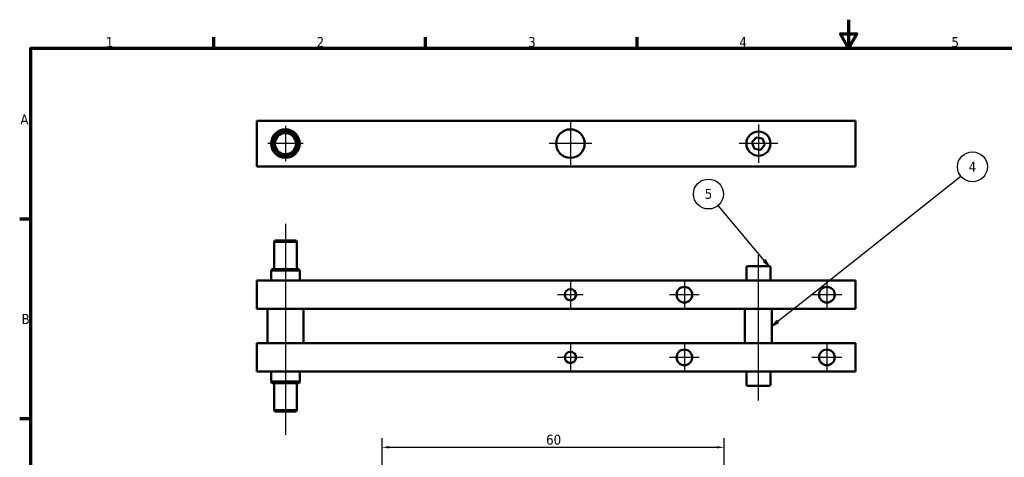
# Model space of a CAD drawing. Header units: millimetres. Extents: x 0 to 594, y 0 to 420.
# Tile 3 of 4: x 6 to 352, y 266 to 420. Entities that reach past the tile are written whole.
import ezdxf

# ---------------------------------------------------------------- set-up
doc = ezdxf.new("R2010")
doc.units = ezdxf.units.MM
for name, color, linetype, lineweight in [('Borda (ISO)', 7, 'Continuous', 70), ('Dimensão (ISO)', 7, 'Continuous', 25), ('Linha de centro (ISO)', 7, 'Continuous', 25), ('Marca de centro (ISO)', 7, 'Continuous', 25), ('Símbolo (ISO)', 7, 'Continuous', 25), ('Visível (ISO)', 7, 'Continuous', 50)]:
    doc.layers.add(name, color=color, linetype=linetype, lineweight=lineweight)
doc.styles.add('Texto da nota (ISO)', font='tahoma.ttf')
doc.dimstyles.new('Padrão (ISO)', dxfattribs={"dimtxt": 3.5, "dimasz": 2.5, "dimexe": 3.175, "dimexo": 0, "dimgap": 0.762, "dimtad": 1, "dimrnd": 1e-08, "dimzin": 0, "dimtxsty": 'Texto da nota (ISO)', "dimcen": 0.09, "dimdle": 10, "dimclrd": 256, "dimclre": 256, "dimclrt": 256, "dimazin": 0, "dimtfac": 1.001486, "dimtmove": 0, "dimatfit": 3, "dimfxl": 1, "dimtolj": 1, "dimtzin": 0, "dimlwd": -1, "dimlwe": -1, "dimarcsym": 0})

# ---------------------------------------------------------------- blocks, each defined once
blk = doc.blocks.new('Bordas Borda padrão')
at = {"layer": 'Borda (ISO)'}
for p, q in [((74.25, 410), (74.25, 413.9)), ((148.5, 410), (148.5, 413.9)), ((222.75, 410), (222.75, 413.9)), ((10, 350), (6.1, 350)), ((10, 280), (6.1, 280))]:
    blk.add_line(p, q, dxfattribs=at)
at = {"layer": 'Borda (ISO)', "flags": 128}
for points in [[(297, 420), (297, 410), (294.11, 415), (299.89, 415), (297, 410)], [(10, 10), (10, 410), (584, 410), (584, 10), (10, 10)]]:
    blk.add_lwpolyline(points, dxfattribs=at)
at = {"layer": 'Borda (ISO)', "char_height": 3.5, "attachment_point": 7, "style": 'Texto da nota (ISO)'}
for s, insert in [('1', (36.34, 410.4)), ('2', (110.31, 410.4)), ('3', (184.54, 410.33)), ('4', (258.65, 410.4)), ('5', (333.1, 410.33)), ('A', (6.36, 383.25)), ('B', (6.78, 313.25))]:
    blk.add_mtext(s, dxfattribs=dict(at, insert=insert))
blk = doc.blocks.new('Balão de referência3')
at = {"layer": 'Símbolo (ISO)'}
for p, q in [((289.46, 327.89), (336.35, 365.13)), ((272.07, 314.08), (289.26, 327.73)), ((271.76, 314.47), (270.11, 312.52)), ((272.38, 313.69), (271.76, 314.47)), ((272.07, 314.08), (270.11, 312.52)), ((270.11, 312.52), (272.38, 313.69))]:
    blk.add_line(p, q, dxfattribs=at)
at = {"layer": 'Símbolo (ISO)', "flags": 128}
blk.add_lwpolyline([(271.76, 314.47), (270.11, 312.52), (272.38, 313.69), (271.76, 314.47)], dxfattribs=at)
at = {"layer": 'Símbolo (ISO)'}
blk.add_circle((340.45, 368.39), 5.25, dxfattribs=at)
blk.add_solid([(271.76, 314.47), (270.11, 312.52), (272.38, 313.69), (271.76, 314.47)], dxfattribs=at)
at = {"layer": 'Símbolo (ISO)', "insert": (340.45, 368.39), "char_height": 3.5, "attachment_point": 5, "style": 'Texto da nota (ISO)'}
blk.add_mtext('4', dxfattribs=at)
blk = doc.blocks.new('Balão de referência4')
at = {"layer": 'Símbolo (ISO)'}
for p, q in [((267.5, 335.44), (251.19, 354.82)), ((267.89, 335.76), (267.12, 335.11)), ((267.5, 335.44), (269.11, 333.52)), ((269.11, 333.52), (267.89, 335.76)), ((267.12, 335.11), (269.11, 333.52))]:
    blk.add_line(p, q, dxfattribs=at)
at = {"layer": 'Símbolo (ISO)', "flags": 128}
blk.add_lwpolyline([(267.12, 335.11), (269.11, 333.52), (267.89, 335.76), (267.12, 335.11)], dxfattribs=at)
at = {"layer": 'Símbolo (ISO)'}
blk.add_circle((247.81, 358.84), 5.25, dxfattribs=at)
blk.add_solid([(267.12, 335.11), (269.11, 333.52), (267.89, 335.76), (267.12, 335.11)], dxfattribs=at)
at = {"layer": 'Símbolo (ISO)', "insert": (247.81, 358.87), "char_height": 3.5, "attachment_point": 5, "style": 'Texto da nota (ISO)'}
blk.add_mtext('5', dxfattribs=at)
blk = doc.blocks.new('*D44')
at = {"layer": 'Defpoints', "color": 0, "transparency": 16777216}
for p in [(253.29, 269.99), (133.29, 217.07), (253.29, 217.07)]:
    blk.add_point(p, dxfattribs=at)
at = {"layer": 'Dimensão (ISO)', "transparency": 16777216}
for p, q in [((133.29, 217.07), (133.29, 273.17)), ((253.29, 217.07), (253.29, 273.17)), ((135.79, 269.99), (250.79, 269.99))]:
    blk.add_line(p, q, dxfattribs=at)
for points in [[(135.79, 270.41), (135.79, 269.57), (133.29, 269.99)], [(250.79, 270.41), (250.79, 269.57), (253.29, 269.99)]]:
    blk.add_solid(points, dxfattribs=at)
at = {"layer": 'Dimensão (ISO)', "transparency": 16777216, "insert": (190.86, 274.4), "char_height": 3.5, "attachment_point": 1, "style": 'Texto da nota (ISO)'}
blk.add_mtext('\\A1;60', dxfattribs=at)

msp = doc.modelspace()

# ---------------------------------------------------------------- linework, layer by layer
at = {"layer": 'Linha de centro (ISO)', "linetype": 'Continuous'}
for p, q in [((99.36, 348.34), (99.36, 274.33)), ((265.36, 286.45), (265.36, 337.38))]:
    msp.add_line(p, q, dxfattribs=at)
at = {"layer": 'Marca de centro (ISO)', "linetype": 'Continuous'}
for p, q in [((199.36, 384.03), (199.36, 369.03)), ((99.36, 382.74), (99.36, 370.32)), ((265.36, 383.28), (265.36, 369.78)), ((105.58, 376.53), (93.15, 376.53)), ((206.86, 376.53), (191.86, 376.53)), ((272.11, 376.53), (258.61, 376.53)), ((239.36, 328.77), (239.36, 318.27)), ((289.36, 328.77), (289.36, 318.27)), ((199.36, 328.02), (199.36, 319.02)), ((203.86, 323.52), (194.86, 323.52)), ((244.61, 323.52), (234.11, 323.52)), ((294.61, 323.52), (284.11, 323.52)), ((199.36, 306.02), (199.36, 297.02)), ((239.36, 306.77), (239.36, 296.27)), ((289.36, 306.77), (289.36, 296.27)), ((203.86, 301.52), (194.86, 301.52)), ((244.61, 301.52), (234.11, 301.52)), ((294.61, 301.52), (284.11, 301.52))]:
    msp.add_line(p, q, dxfattribs=at)
at = {"layer": 'Visível (ISO)'}
for p, q in [((89.36, 368.53), (89.36, 384.53)), ((299.36, 384.53), (89.36, 384.53)), ((299.36, 384.53), (299.36, 368.53)), ((263.08, 376.86), (264.51, 378.67)), ((263.93, 374.71), (263.08, 376.86)), ((264.51, 378.67), (266.8, 378.34)), ((266.8, 378.34), (267.65, 376.19)), ((266.22, 374.38), (263.93, 374.71)), ((267.65, 376.19), (266.22, 374.38)), ((89.36, 368.53), (299.36, 368.53)), ((95.65, 342.52), (95.36, 342.02)), ((95.65, 342.52), (103.08, 342.52)), ((103.08, 342.52), (103.36, 342.02)), ((103.36, 342.02), (95.36, 342.02)), ((95.36, 332.52), (95.36, 342.02)), ((103.36, 332.52), (103.36, 342.02)), ((94.65, 332.52), (94.36, 332.02)), ((104.36, 332.02), (94.36, 332.02)), ((94.36, 328.52), (94.36, 332.02)), ((94.65, 332.52), (104.08, 332.52)), ((104.08, 332.52), (104.36, 332.02)), ((104.36, 328.52), (104.36, 332.02)), ((261.11, 333.02), (261.11, 328.52)), ((261.61, 333.52), (269.11, 333.52)), ((269.61, 333.02), (269.61, 328.52)), ((89.36, 318.52), (89.36, 328.52)), ((299.36, 328.52), (89.36, 328.52)), ((299.36, 328.52), (299.36, 318.52)), ((299.36, 318.52), (89.36, 318.52)), ((93.01, 318.52), (93.01, 306.52)), ((105.71, 318.52), (105.71, 306.52)), ((260.61, 306.52), (260.61, 318.52)), ((270.11, 306.52), (270.11, 318.52)), ((89.36, 296.52), (89.36, 306.52)), ((299.36, 306.52), (89.36, 306.52)), ((299.36, 306.52), (299.36, 296.52)), ((299.36, 296.52), (89.36, 296.52)), ((94.36, 293.02), (94.36, 296.52)), ((104.36, 293.02), (104.36, 296.52)), ((261.11, 292.02), (261.11, 296.52)), ((269.61, 292.02), (269.61, 296.52)), ((94.36, 293.02), (104.36, 293.02)), ((94.65, 292.52), (94.36, 293.02)), ((104.08, 292.52), (94.65, 292.52)), ((95.36, 283.02), (95.36, 292.52)), ((103.36, 283.02), (103.36, 292.52)), ((104.08, 292.52), (104.36, 293.02)), ((269.11, 291.52), (261.61, 291.52)), ((95.36, 283.02), (103.36, 283.02)), ((95.65, 282.52), (95.36, 283.02)), ((103.08, 282.52), (95.65, 282.52)), ((103.08, 282.52), (103.36, 283.02))]:
    msp.add_line(p, q, dxfattribs=at)
for centre, radius in [((99.36, 376.53), 5), ((99.36, 376.53), 4.71), ((99.36, 376.53), 4), ((99.36, 376.53), 3.71), ((199.36, 376.53), 5), ((265.36, 376.53), 4.25), ((199.36, 323.52), 2), ((239.36, 323.52), 2.75), ((289.36, 323.52), 2.75), ((239.36, 301.52), 2.75), ((289.36, 301.52), 2.75), ((199.36, 301.52), 2)]:
    msp.add_circle(centre, radius, dxfattribs=at)
for centre, start, end in [((261.61, 333.02), 90, 180), ((269.11, 333.02), 0, 90), ((261.61, 292.02), 180, 270), ((269.11, 292.02), 270, 0)]:
    msp.add_arc(centre, 0.5, start, end, dxfattribs=at)

# ---------------------------------------------------------------- block references
msp.add_blockref('Bordas Borda padrão', (0, 0))
at = {"layer": 'Símbolo (ISO)'}
for name in ['Balão de referência3', 'Balão de referência4']:
    msp.add_blockref(name, (0, 0), dxfattribs=at)

# ---------------------------------------------------------------- dimensions: what is measured, and where the dimension line sits
at = {"layer": 'Dimensão (ISO)'}
dim = msp.add_linear_dim(base=(253.29, 269.99), p1=(133.29, 217.07), p2=(253.29, 217.07), angle=180, dimstyle='Padrão (ISO)', override={"dimgap": 0.762, "dimdec": 0, "dimlfac": 0.5, "dimtol": 0, "dimlim": 0, "dimtp": 0, "dimtm": 0, "dimtdec": 2, "dimtofl": 0, "dimatfit": 1}, dxfattribs=at)
dim.commit()
dim.dimension.update_dxf_attribs({"geometry": '*D44', "text_midpoint": (193.29, 269.99), "dimtype": 160})

doc.saveas('drawing.dxf')
